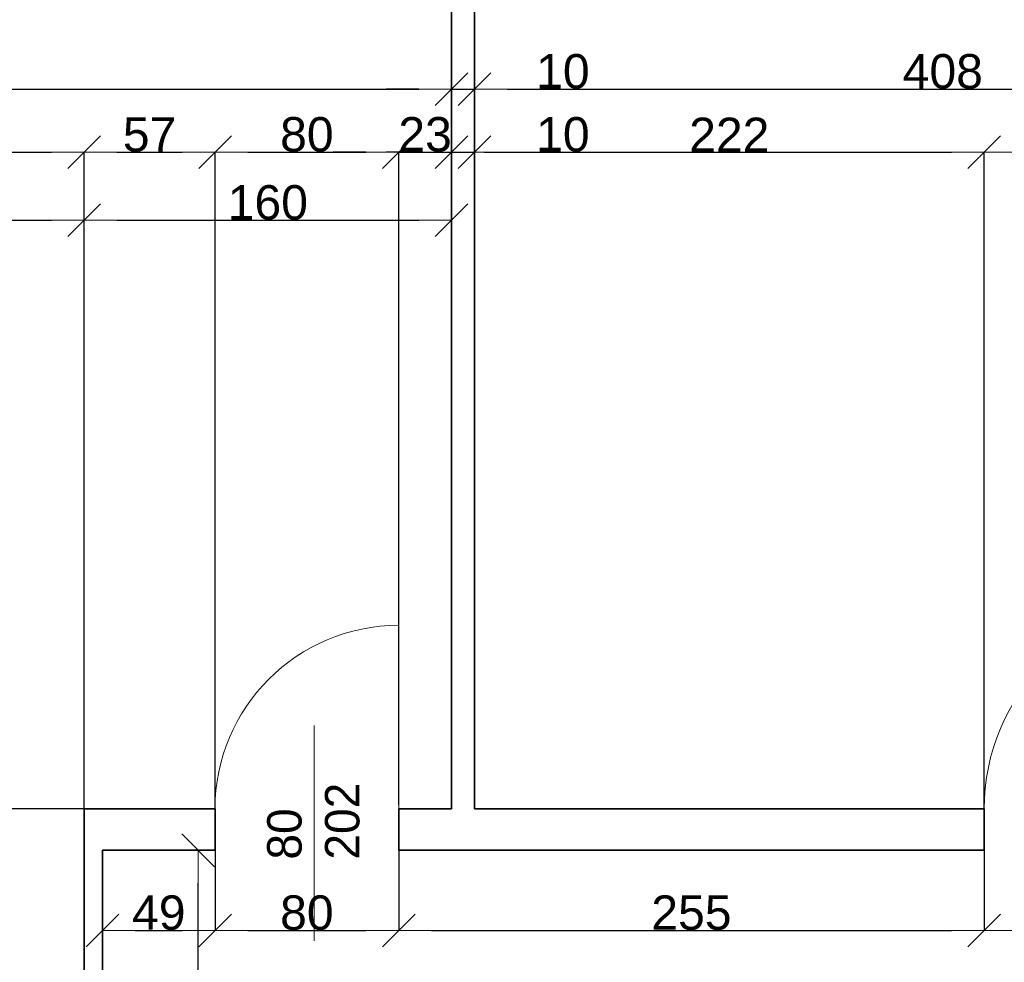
# Model space of a CAD drawing. Header units: metres. Extents: x 7506757 to 756746378, y 5735207 to 582114514.
# Tile 248 of 256: x 7694454 to 7698742, y 5900578 to 5904683. Entities that reach past the tile are written whole.
import ezdxf

# ---------------------------------------------------------------- set-up
doc = ezdxf.new("R2010")
doc.units = ezdxf.units.M
doc.header["$MEASUREMENT"] = 0
doc.header["$PDMODE"] = 2
doc.layers.get('0').update_dxf_attribs({"color": 250, "linetype": 'CONTINUOUS', "lineweight": 100, "plot": 0})
doc.layers.get('Defpoints').update_dxf_attribs({"linetype": 'CONTINUOUS'})
for name, color, linetype, lineweight in [('ELEKTRYKA141', 7, 'CONTINUOUS', 0), ('M_OCIANA6', 5, 'CONTINUOUS', 35), ('M_OPISY141', 7, 'CONTINUOUS', 0), ('opis1', 7, 'CONTINUOUS', 13)]:
    doc.layers.add(name, color=color, linetype=linetype, lineweight=lineweight)
doc.layers.add('PWYMIAR', color=7, linetype='CONTINUOUS')
doc.styles.add('GENERATED_STYLE_1', font='arial.ttf')
doc.styles.add('GENERATED_STYLE_2', font='txt')
doc.dimstyles.new('GENERATED_STYLE__1', dxfattribs={"dimtxt": 150, "dimasz": 142.5, "dimexe": 0.18, "dimexo": 0, "dimgap": 0.09, "dimtad": 1, "dimdec": 0, "dimlfac": 0.1, "dimzin": 0, "dimdsep": 46, "dimtxsty": 'GENERATED_STYLE_1', "dimblk": 'ARROWHEAD_6', "dimblk1": 'ARROWHEAD_6', "dimblk2": 'ARROWHEAD_6', "dimcen": 0.09, "dimclrd": 251, "dimclre": 251, "dimclrt": 7, "dimazin": 0, "dimtfac": 1, "dimtdec": 4, "dimtmove": 0, "dimatfit": 3, "dimfxl": 0, "dimtolj": 1, "dimtzin": 0, "dimarcsym": 0})
doc.dimstyles.new('GENERATED_STYLE__2', dxfattribs={"dimtxt": 150, "dimasz": 142.5, "dimexe": 0.18, "dimexo": 0, "dimgap": 0.09, "dimtad": 1, "dimtih": 1, "dimtoh": 1, "dimdec": 0, "dimlfac": 0.1, "dimzin": 0, "dimdsep": 46, "dimtxsty": 'GENERATED_STYLE_1', "dimblk": 'ARROWHEAD_6', "dimblk1": 'ARROWHEAD_6', "dimblk2": 'ARROWHEAD_6', "dimcen": 0.09, "dimclrd": 251, "dimclre": 251, "dimclrt": 7, "dimazin": 0, "dimtfac": 1, "dimtdec": 4, "dimtmove": 0, "dimatfit": 3, "dimfxl": 0, "dimtolj": 1, "dimtzin": 0, "dimarcsym": 0})
doc.dimstyles.new('GENERATED_STYLE__3', dxfattribs={"dimtxt": 150, "dimasz": 142.5, "dimexe": 0.18, "dimexo": 0, "dimgap": 0.09, "dimtad": 1, "dimdec": 0, "dimlfac": 0.1, "dimzin": 0, "dimdsep": 46, "dimtxsty": 'GENERATED_STYLE_1', "dimblk": 'ARROWHEAD_6', "dimblk1": 'ARROWHEAD_6', "dimblk2": 'ARROWHEAD_6', "dimcen": 0.09, "dimclrd": 251, "dimclre": 251, "dimclrt": 7, "dimazin": 0, "dimtfac": 1, "dimtdec": 4, "dimtmove": 2, "dimatfit": 3, "dimfxl": 0, "dimtolj": 1, "dimtzin": 0, "dimarcsym": 0})
doc.dimstyles.new('GENERATED_STYLE__4', dxfattribs={"dimtxt": 150, "dimasz": 142.5, "dimexe": 0.18, "dimexo": 0, "dimgap": 0.09, "dimtad": 1, "dimtih": 1, "dimtoh": 1, "dimdec": 0, "dimlfac": 0.1, "dimzin": 0, "dimdsep": 46, "dimtxsty": 'GENERATED_STYLE_1', "dimblk": 'ARROWHEAD_6', "dimblk1": 'ARROWHEAD_6', "dimblk2": 'ARROWHEAD_6', "dimcen": 0.09, "dimclrd": 251, "dimclre": 251, "dimclrt": 7, "dimazin": 0, "dimtfac": 1, "dimtdec": 4, "dimtmove": 2, "dimatfit": 3, "dimfxl": 0, "dimtolj": 1, "dimtzin": 0, "dimarcsym": 0})

# ---------------------------------------------------------------- blocks, each defined once
blk = doc.blocks.new('ARROWHEAD_6')
at = {"color": 0, "linetype": 'Continuous', "lineweight": 0}
for p, q in [((-0.5, -0.5), (0.5, 0.5)), ((0, 0), (-1, 0))]:
    blk.add_line(p, q, dxfattribs=at)
blk = doc.blocks.new('*D6593')
at = {"layer": 'Defpoints', "color": 0, "linetype": 'Continuous', "transparency": 16777216}
for p in [(7694734.6, 5904106), (7694734.6, 5901245.6), (7691274.6, 5899145.6)]:
    blk.add_point(p, dxfattribs=at)
at = {"layer": 'PWYMIAR', "color": 251, "linetype": 'Continuous', "lineweight": -2, "transparency": 16777216}
for p, q in [((7691274.6, 5899145.6), (7691274.6, 5904106.2)), ((7691417.1, 5904106), (7694592.1, 5904106)), ((7694734.6, 5901245.6), (7694734.6, 5904106.2))]:
    blk.add_line(p, q, dxfattribs=at)
at = {"layer": 'PWYMIAR', "color": 251, "linetype": 'Continuous', "lineweight": -2, "transparency": 16777216, "xscale": 142.5, "yscale": 142.5, "zscale": 142.5, "rotation": 180}
blk.add_blockref('ARROWHEAD_6', (7691274.6, 5904106), dxfattribs=at)
at = {"layer": 'PWYMIAR', "color": 251, "linetype": 'Continuous', "lineweight": -2, "transparency": 16777216, "xscale": 142.5, "yscale": 142.5, "zscale": 142.5}
blk.add_blockref('ARROWHEAD_6', (7694734.6, 5904106), dxfattribs=at)
at = {"layer": 'PWYMIAR', "color": 7, "linetype": 'Continuous', "lineweight": 13, "transparency": 16777216, "insert": (7693004.6, 5904182.8), "char_height": 150, "attachment_point": 5, "style": 'GENERATED_STYLE_1'}
blk.add_mtext('\\A1;346', dxfattribs=at)
blk = doc.blocks.new('*D6594')
at = {"layer": 'Defpoints', "color": 0, "linetype": 'Continuous', "transparency": 16777216}
for p in [(7695304.6, 5904106), (7694734.6, 5901245.6), (7695304.6, 5901065.6)]:
    blk.add_point(p, dxfattribs=at)
at = {"layer": 'PWYMIAR', "color": 251, "linetype": 'Continuous', "lineweight": -2, "transparency": 16777216}
for p, q in [((7694734.6, 5901245.6), (7694734.6, 5904106.2)), ((7694877.1, 5904106), (7695162.1, 5904106)), ((7695304.6, 5901065.6), (7695304.6, 5904106.2))]:
    blk.add_line(p, q, dxfattribs=at)
at = {"layer": 'PWYMIAR', "color": 251, "linetype": 'Continuous', "lineweight": -2, "transparency": 16777216, "xscale": 142.5, "yscale": 142.5, "zscale": 142.5, "rotation": 180}
blk.add_blockref('ARROWHEAD_6', (7694734.6, 5904106), dxfattribs=at)
at = {"layer": 'PWYMIAR', "color": 251, "linetype": 'Continuous', "lineweight": -2, "transparency": 16777216, "xscale": 142.5, "yscale": 142.5, "zscale": 142.5}
blk.add_blockref('ARROWHEAD_6', (7695304.6, 5904106), dxfattribs=at)
at = {"layer": 'PWYMIAR', "color": 7, "linetype": 'Continuous', "lineweight": 13, "transparency": 16777216, "insert": (7695019.6, 5904182.4), "char_height": 150, "attachment_point": 5, "style": 'GENERATED_STYLE_1'}
blk.add_mtext('\\A1;57', dxfattribs=at)
blk = doc.blocks.new('*D6595')
at = {"layer": 'Defpoints', "color": 0, "linetype": 'Continuous', "transparency": 16777216}
for p in [(7696104.6, 5904106), (7696104.6, 5901264.4), (7695304.6, 5901065.6)]:
    blk.add_point(p, dxfattribs=at)
at = {"layer": 'PWYMIAR', "color": 251, "linetype": 'Continuous', "lineweight": -2, "transparency": 16777216}
for p, q in [((7695304.6, 5901065.6), (7695304.6, 5904106.2)), ((7695447.1, 5904106), (7695962.1, 5904106)), ((7696104.6, 5901264.4), (7696104.6, 5904106.2))]:
    blk.add_line(p, q, dxfattribs=at)
at = {"layer": 'PWYMIAR', "color": 251, "linetype": 'Continuous', "lineweight": -2, "transparency": 16777216, "xscale": 142.5, "yscale": 142.5, "zscale": 142.5, "rotation": 180}
blk.add_blockref('ARROWHEAD_6', (7695304.6, 5904106), dxfattribs=at)
at = {"layer": 'PWYMIAR', "color": 251, "linetype": 'Continuous', "lineweight": -2, "transparency": 16777216, "xscale": 142.5, "yscale": 142.5, "zscale": 142.5}
blk.add_blockref('ARROWHEAD_6', (7696104.6, 5904106), dxfattribs=at)
at = {"layer": 'PWYMIAR', "color": 7, "linetype": 'Continuous', "lineweight": 13, "transparency": 16777216, "insert": (7695704.6, 5904182.7), "char_height": 150, "attachment_point": 5, "style": 'GENERATED_STYLE_1'}
blk.add_mtext('\\A1;80', dxfattribs=at)
blk = doc.blocks.new('*D6596')
at = {"layer": 'Defpoints', "color": 0, "linetype": 'Continuous', "transparency": 16777216}
for p in [(7696334.6, 5904106), (7696104.6, 5901264.4), (7696334.6, 5901245.6)]:
    blk.add_point(p, dxfattribs=at)
at = {"layer": 'PWYMIAR', "color": 251, "linetype": 'Continuous', "lineweight": -2, "transparency": 16777216}
for p, q in [((7695962.1, 5904106), (7695819.6, 5904106)), ((7696104.6, 5901264.4), (7696104.6, 5904106.2)), ((7696104.6, 5904106), (7696334.6, 5904106)), ((7696334.6, 5901245.6), (7696334.6, 5904106.2)), ((7696477.1, 5904106), (7696619.6, 5904106))]:
    blk.add_line(p, q, dxfattribs=at)
at = {"layer": 'PWYMIAR', "color": 251, "linetype": 'Continuous', "lineweight": -2, "transparency": 16777216, "xscale": 142.5, "yscale": 142.5, "zscale": 142.5}
blk.add_blockref('ARROWHEAD_6', (7696104.6, 5904106), dxfattribs=at)
at = {"layer": 'PWYMIAR', "color": 251, "linetype": 'Continuous', "lineweight": -2, "transparency": 16777216, "xscale": 142.5, "yscale": 142.5, "zscale": 142.5, "rotation": 180}
blk.add_blockref('ARROWHEAD_6', (7696334.6, 5904106), dxfattribs=at)
at = {"layer": 'PWYMIAR', "color": 7, "linetype": 'Continuous', "lineweight": 13, "transparency": 16777216, "insert": (7696219.6, 5904182.8), "char_height": 150, "attachment_point": 5, "style": 'GENERATED_STYLE_1'}
blk.add_mtext('\\A1;23', dxfattribs=at)
blk = doc.blocks.new('*D6597')
at = {"layer": 'Defpoints', "color": 0, "linetype": 'Continuous', "transparency": 16777216}
for p in [(7696434.6, 5904106), (7696334.6, 5901245.6), (7696434.6, 5901245.6)]:
    blk.add_point(p, dxfattribs=at)
at = {"layer": 'PWYMIAR', "color": 251, "linetype": 'Continuous', "lineweight": -2, "transparency": 16777216}
for p, q in [((7696192.1, 5904106), (7696049.6, 5904106)), ((7696334.6, 5901245.6), (7696334.6, 5904106.2)), ((7696334.6, 5904106), (7696434.6, 5904106)), ((7696434.6, 5901245.6), (7696434.6, 5904106.2)), ((7696577.1, 5904106), (7696920, 5904106))]:
    blk.add_line(p, q, dxfattribs=at)
at = {"layer": 'PWYMIAR', "color": 251, "linetype": 'Continuous', "lineweight": -2, "transparency": 16777216, "xscale": 142.5, "yscale": 142.5, "zscale": 142.5}
blk.add_blockref('ARROWHEAD_6', (7696334.6, 5904106), dxfattribs=at)
at = {"layer": 'PWYMIAR', "color": 251, "linetype": 'Continuous', "lineweight": -2, "transparency": 16777216, "xscale": 142.5, "yscale": 142.5, "zscale": 142.5, "rotation": 180}
blk.add_blockref('ARROWHEAD_6', (7696434.6, 5904106), dxfattribs=at)
at = {"layer": 'PWYMIAR', "color": 7, "linetype": 'Continuous', "lineweight": 13, "transparency": 16777216, "insert": (7696819.8, 5904182.7), "char_height": 150, "attachment_point": 5, "style": 'GENERATED_STYLE_1'}
blk.add_mtext('\\A1;10', dxfattribs=at)
blk = doc.blocks.new('*D6598')
at = {"layer": 'Defpoints', "color": 0, "linetype": 'Continuous', "transparency": 16777216}
for p in [(7698654.6, 5904106), (7696434.6, 5901245.6), (7698654.6, 5901245.6)]:
    blk.add_point(p, dxfattribs=at)
at = {"layer": 'PWYMIAR', "color": 251, "linetype": 'Continuous', "lineweight": -2, "transparency": 16777216}
for p, q in [((7696434.6, 5901245.6), (7696434.6, 5904106.2)), ((7696577.1, 5904106), (7698512.1, 5904106)), ((7698654.6, 5901245.6), (7698654.6, 5904106.2))]:
    blk.add_line(p, q, dxfattribs=at)
at = {"layer": 'PWYMIAR', "color": 251, "linetype": 'Continuous', "lineweight": -2, "transparency": 16777216, "xscale": 142.5, "yscale": 142.5, "zscale": 142.5, "rotation": 180}
blk.add_blockref('ARROWHEAD_6', (7696434.6, 5904106), dxfattribs=at)
at = {"layer": 'PWYMIAR', "color": 251, "linetype": 'Continuous', "lineweight": -2, "transparency": 16777216, "xscale": 142.5, "yscale": 142.5, "zscale": 142.5}
blk.add_blockref('ARROWHEAD_6', (7698654.6, 5904106), dxfattribs=at)
at = {"layer": 'PWYMIAR', "color": 7, "linetype": 'Continuous', "lineweight": 13, "transparency": 16777216, "insert": (7697544.6, 5904181.4), "char_height": 150, "attachment_point": 5, "style": 'GENERATED_STYLE_1'}
blk.add_mtext('\\A1;222', dxfattribs=at)
blk = doc.blocks.new('*D6599')
at = {"layer": 'Defpoints', "color": 0, "linetype": 'Continuous', "transparency": 16777216}
for p in [(7699554.6, 5904106), (7698654.6, 5901245.6), (7699554.6, 5901245.6)]:
    blk.add_point(p, dxfattribs=at)
at = {"layer": 'PWYMIAR', "color": 251, "linetype": 'Continuous', "lineweight": -2, "transparency": 16777216}
for p, q in [((7698654.6, 5901245.6), (7698654.6, 5904106.2)), ((7698797.1, 5904106), (7699412.1, 5904106)), ((7699554.6, 5901245.6), (7699554.6, 5904106.2))]:
    blk.add_line(p, q, dxfattribs=at)
at = {"layer": 'PWYMIAR', "color": 251, "linetype": 'Continuous', "lineweight": -2, "transparency": 16777216, "xscale": 142.5, "yscale": 142.5, "zscale": 142.5, "rotation": 180}
blk.add_blockref('ARROWHEAD_6', (7698654.6, 5904106), dxfattribs=at)
at = {"layer": 'PWYMIAR', "color": 251, "linetype": 'Continuous', "lineweight": -2, "transparency": 16777216, "xscale": 142.5, "yscale": 142.5, "zscale": 142.5}
blk.add_blockref('ARROWHEAD_6', (7699554.6, 5904106), dxfattribs=at)
at = {"layer": 'PWYMIAR', "color": 7, "linetype": 'Continuous', "lineweight": 13, "transparency": 16777216, "insert": (7699104.6, 5904182.7), "char_height": 150, "attachment_point": 5, "style": 'GENERATED_STYLE_1'}
blk.add_mtext('\\A1;90', dxfattribs=at)
blk = doc.blocks.new('*D6608')
at = {"layer": 'Defpoints', "color": 0, "linetype": 'Continuous', "transparency": 16777216}
for p in [(7691664.9, 5901245.6), (7694734.6, 5901245.6), (7694734.6, 5899145.6)]:
    blk.add_point(p, dxfattribs=at)
at = {"layer": 'PWYMIAR', "color": 251, "linetype": 'Continuous', "lineweight": -2, "transparency": 16777216}
for p, q in [((7694734.6, 5901245.6), (7691664.7, 5901245.6)), ((7691664.9, 5899288.1), (7691664.9, 5901103.1)), ((7694734.6, 5899145.6), (7691664.7, 5899145.6))]:
    blk.add_line(p, q, dxfattribs=at)
at = {"layer": 'PWYMIAR', "color": 251, "linetype": 'Continuous', "lineweight": -2, "transparency": 16777216, "xscale": 142.5, "yscale": 142.5, "zscale": 142.5}
for p, rotation in [((7691664.9, 5901245.6), 90), ((7691664.9, 5899145.6), 270)]:
    blk.add_blockref('ARROWHEAD_6', p, dxfattribs=dict(at, rotation=rotation))
at = {"layer": 'PWYMIAR', "color": 7, "linetype": 'Continuous', "lineweight": 13, "transparency": 16777216, "insert": (7691588.2, 5900195.6), "char_height": 150, "attachment_point": 5, "rotation": 90, "style": 'GENERATED_STYLE_1'}
blk.add_mtext('\\A1;210', dxfattribs=at)
blk = doc.blocks.new('*D6609')
at = {"layer": 'Defpoints', "color": 0, "linetype": 'Continuous', "transparency": 16777216}
for p in [(7691664.9, 5906495.6), (7696334.6, 5906495.6), (7694734.6, 5901245.6)]:
    blk.add_point(p, dxfattribs=at)
at = {"layer": 'PWYMIAR', "color": 251, "linetype": 'Continuous', "lineweight": -2, "transparency": 16777216}
for p, q in [((7696334.6, 5906495.6), (7691664.7, 5906495.6)), ((7691664.9, 5901388.1), (7691664.9, 5906353.1)), ((7694734.6, 5901245.6), (7691664.7, 5901245.6))]:
    blk.add_line(p, q, dxfattribs=at)
at = {"layer": 'PWYMIAR', "color": 251, "linetype": 'Continuous', "lineweight": -2, "transparency": 16777216, "xscale": 142.5, "yscale": 142.5, "zscale": 142.5}
for p, rotation in [((7691664.9, 5906495.6), 90), ((7691664.9, 5901245.6), 270)]:
    blk.add_blockref('ARROWHEAD_6', p, dxfattribs=dict(at, rotation=rotation))
at = {"layer": 'PWYMIAR', "color": 7, "linetype": 'Continuous', "lineweight": 13, "transparency": 16777216, "insert": (7691588.2, 5903870.6), "char_height": 150, "attachment_point": 5, "rotation": 90, "style": 'GENERATED_STYLE_1'}
blk.add_mtext('\\A1;525', dxfattribs=at)
blk = doc.blocks.new('*D6625')
at = {"layer": 'Defpoints', "color": 0, "linetype": 'Continuous', "transparency": 16777216}
for p in [(7696334.6, 5904380.6), (7696334.6, 5901245.6), (7691274.6, 5899145.6)]:
    blk.add_point(p, dxfattribs=at)
at = {"layer": 'PWYMIAR', "color": 251, "linetype": 'Continuous', "lineweight": -2, "transparency": 16777216}
for p, q in [((7691274.6, 5899145.6), (7691274.6, 5904380.7)), ((7691417.1, 5904380.6), (7696192.1, 5904380.6)), ((7696334.6, 5901245.6), (7696334.6, 5904380.7))]:
    blk.add_line(p, q, dxfattribs=at)
at = {"layer": 'PWYMIAR', "color": 251, "linetype": 'Continuous', "lineweight": -2, "transparency": 16777216, "xscale": 142.5, "yscale": 142.5, "zscale": 142.5, "rotation": 180}
blk.add_blockref('ARROWHEAD_6', (7691274.6, 5904380.6), dxfattribs=at)
at = {"layer": 'PWYMIAR', "color": 251, "linetype": 'Continuous', "lineweight": -2, "transparency": 16777216, "xscale": 142.5, "yscale": 142.5, "zscale": 142.5}
blk.add_blockref('ARROWHEAD_6', (7696334.6, 5904380.6), dxfattribs=at)
at = {"layer": 'PWYMIAR', "color": 7, "linetype": 'Continuous', "lineweight": 13, "transparency": 16777216, "insert": (7693804.6, 5904457.2), "char_height": 150, "attachment_point": 5, "style": 'GENERATED_STYLE_1'}
blk.add_mtext('\\A1;506', dxfattribs=at)
blk = doc.blocks.new('*D6626')
at = {"layer": 'Defpoints', "color": 0, "linetype": 'Continuous', "transparency": 16777216}
for p in [(7696434.6, 5904380.6), (7696334.6, 5901245.6), (7696434.6, 5901245.6)]:
    blk.add_point(p, dxfattribs=at)
at = {"layer": 'PWYMIAR', "color": 251, "linetype": 'Continuous', "lineweight": -2, "transparency": 16777216}
for p, q in [((7696192.1, 5904380.6), (7696049.6, 5904380.6)), ((7696334.6, 5901245.6), (7696334.6, 5904380.7)), ((7696334.6, 5904380.6), (7696434.6, 5904380.6)), ((7696434.6, 5901245.6), (7696434.6, 5904380.7)), ((7696577.1, 5904380.6), (7696920, 5904380.6))]:
    blk.add_line(p, q, dxfattribs=at)
at = {"layer": 'PWYMIAR', "color": 251, "linetype": 'Continuous', "lineweight": -2, "transparency": 16777216, "xscale": 142.5, "yscale": 142.5, "zscale": 142.5}
blk.add_blockref('ARROWHEAD_6', (7696334.6, 5904380.6), dxfattribs=at)
at = {"layer": 'PWYMIAR', "color": 251, "linetype": 'Continuous', "lineweight": -2, "transparency": 16777216, "xscale": 142.5, "yscale": 142.5, "zscale": 142.5, "rotation": 180}
blk.add_blockref('ARROWHEAD_6', (7696434.6, 5904380.6), dxfattribs=at)
at = {"layer": 'PWYMIAR', "color": 7, "linetype": 'Continuous', "lineweight": 13, "transparency": 16777216, "insert": (7696819.8, 5904457.2), "char_height": 150, "attachment_point": 5, "style": 'GENERATED_STYLE_1'}
blk.add_mtext('\\A1;10', dxfattribs=at)
blk = doc.blocks.new('*D6627')
at = {"layer": 'Defpoints', "color": 0, "linetype": 'Continuous', "transparency": 16777216}
for p in [(7700514.6, 5904380.6), (7696434.6, 5901245.6), (7700514.6, 5901245.6)]:
    blk.add_point(p, dxfattribs=at)
at = {"layer": 'PWYMIAR', "color": 251, "linetype": 'Continuous', "lineweight": -2, "transparency": 16777216}
for p, q in [((7696434.6, 5901245.6), (7696434.6, 5904380.7)), ((7696577.1, 5904380.6), (7700372.1, 5904380.6)), ((7700514.6, 5901245.6), (7700514.6, 5904380.7))]:
    blk.add_line(p, q, dxfattribs=at)
at = {"layer": 'PWYMIAR', "color": 251, "linetype": 'Continuous', "lineweight": -2, "transparency": 16777216, "xscale": 142.5, "yscale": 142.5, "zscale": 142.5, "rotation": 180}
blk.add_blockref('ARROWHEAD_6', (7696434.6, 5904380.6), dxfattribs=at)
at = {"layer": 'PWYMIAR', "color": 251, "linetype": 'Continuous', "lineweight": -2, "transparency": 16777216, "xscale": 142.5, "yscale": 142.5, "zscale": 142.5}
blk.add_blockref('ARROWHEAD_6', (7700514.6, 5904380.6), dxfattribs=at)
at = {"layer": 'PWYMIAR', "color": 7, "linetype": 'Continuous', "lineweight": 13, "transparency": 16777216, "insert": (7698474.6, 5904457.2), "char_height": 150, "attachment_point": 5, "style": 'GENERATED_STYLE_1'}
blk.add_mtext('\\A1;408', dxfattribs=at)
blk = doc.blocks.new('*D6675')
at = {"layer": 'Defpoints', "color": 0, "linetype": 'Continuous', "transparency": 16777216}
for p in [(7694734.6, 5903809.7), (7694734.6, 5901245.6), (7691274.6, 5899145.6)]:
    blk.add_point(p, dxfattribs=at)
at = {"layer": 'PWYMIAR', "color": 251, "linetype": 'Continuous', "lineweight": -2, "transparency": 16777216}
for p, q in [((7691274.6, 5899145.6), (7691274.6, 5903809.9)), ((7691417.1, 5903809.7), (7694592.1, 5903809.7)), ((7694734.6, 5901245.6), (7694734.6, 5903809.9))]:
    blk.add_line(p, q, dxfattribs=at)
at = {"layer": 'PWYMIAR', "color": 251, "linetype": 'Continuous', "lineweight": -2, "transparency": 16777216, "xscale": 142.5, "yscale": 142.5, "zscale": 142.5, "rotation": 180}
blk.add_blockref('ARROWHEAD_6', (7691274.6, 5903809.7), dxfattribs=at)
at = {"layer": 'PWYMIAR', "color": 251, "linetype": 'Continuous', "lineweight": -2, "transparency": 16777216, "xscale": 142.5, "yscale": 142.5, "zscale": 142.5}
blk.add_blockref('ARROWHEAD_6', (7694734.6, 5903809.7), dxfattribs=at)
at = {"layer": 'PWYMIAR', "color": 7, "linetype": 'Continuous', "lineweight": 13, "transparency": 16777216, "insert": (7693004.6, 5903886.5), "char_height": 150, "attachment_point": 5, "style": 'GENERATED_STYLE_1'}
blk.add_mtext('\\A1;346', dxfattribs=at)
blk = doc.blocks.new('*D6676')
at = {"layer": 'Defpoints', "color": 0, "linetype": 'Continuous', "transparency": 16777216}
for p in [(7696334.6, 5903809.7), (7694734.6, 5901245.6), (7696334.6, 5901245.6)]:
    blk.add_point(p, dxfattribs=at)
at = {"layer": 'PWYMIAR', "color": 251, "linetype": 'Continuous', "lineweight": -2, "transparency": 16777216}
for p, q in [((7694734.6, 5901245.6), (7694734.6, 5903809.9)), ((7694877.1, 5903809.7), (7696192.1, 5903809.7)), ((7696334.6, 5901245.6), (7696334.6, 5903809.9))]:
    blk.add_line(p, q, dxfattribs=at)
at = {"layer": 'PWYMIAR', "color": 251, "linetype": 'Continuous', "lineweight": -2, "transparency": 16777216, "xscale": 142.5, "yscale": 142.5, "zscale": 142.5, "rotation": 180}
blk.add_blockref('ARROWHEAD_6', (7694734.6, 5903809.7), dxfattribs=at)
at = {"layer": 'PWYMIAR', "color": 251, "linetype": 'Continuous', "lineweight": -2, "transparency": 16777216, "xscale": 142.5, "yscale": 142.5, "zscale": 142.5}
blk.add_blockref('ARROWHEAD_6', (7696334.6, 5903809.7), dxfattribs=at)
at = {"layer": 'PWYMIAR', "color": 7, "linetype": 'Continuous', "lineweight": 13, "transparency": 16777216, "insert": (7695534.6, 5903886.4), "char_height": 150, "attachment_point": 5, "style": 'GENERATED_STYLE_1'}
blk.add_mtext('\\A1;160', dxfattribs=at)
blk = doc.blocks.new('*D6682')
at = {"layer": 'Defpoints', "color": 0, "linetype": 'Continuous', "transparency": 16777216}
for p in [(7694814.6, 5901065.6), (7695304.6, 5901065.6), (7695304.6, 5900716.6)]:
    blk.add_point(p, dxfattribs=at)
at = {"layer": 'PWYMIAR', "color": 251, "linetype": 'Continuous', "lineweight": -2, "transparency": 16777216}
for p, q in [((7694814.6, 5901065.6), (7694814.6, 5900716.4)), ((7695304.6, 5901065.6), (7695304.6, 5900716.4)), ((7694957.1, 5900716.6), (7695162.1, 5900716.6))]:
    blk.add_line(p, q, dxfattribs=at)
at = {"layer": 'PWYMIAR', "color": 251, "linetype": 'Continuous', "lineweight": -2, "transparency": 16777216, "xscale": 142.5, "yscale": 142.5, "zscale": 142.5, "rotation": 180}
blk.add_blockref('ARROWHEAD_6', (7694814.6, 5900716.6), dxfattribs=at)
at = {"layer": 'PWYMIAR', "color": 251, "linetype": 'Continuous', "lineweight": -2, "transparency": 16777216, "xscale": 142.5, "yscale": 142.5, "zscale": 142.5}
blk.add_blockref('ARROWHEAD_6', (7695304.6, 5900716.6), dxfattribs=at)
at = {"layer": 'PWYMIAR', "color": 7, "linetype": 'Continuous', "lineweight": 13, "transparency": 16777216, "insert": (7695059.6, 5900793.3), "char_height": 150, "attachment_point": 5, "style": 'GENERATED_STYLE_1'}
blk.add_mtext('\\A1;49', dxfattribs=at)
blk = doc.blocks.new('*D6683')
at = {"layer": 'Defpoints', "color": 0, "linetype": 'Continuous', "transparency": 16777216}
for p in [(7695304.6, 5901065.6), (7696104.6, 5901065.6), (7696104.6, 5900716.6)]:
    blk.add_point(p, dxfattribs=at)
at = {"layer": 'PWYMIAR', "color": 251, "linetype": 'Continuous', "lineweight": -2, "transparency": 16777216}
for p, q in [((7695304.6, 5901065.6), (7695304.6, 5900716.4)), ((7696104.6, 5901065.6), (7696104.6, 5900716.4)), ((7695447.1, 5900716.6), (7695962.1, 5900716.6))]:
    blk.add_line(p, q, dxfattribs=at)
at = {"layer": 'PWYMIAR', "color": 251, "linetype": 'Continuous', "lineweight": -2, "transparency": 16777216, "xscale": 142.5, "yscale": 142.5, "zscale": 142.5, "rotation": 180}
blk.add_blockref('ARROWHEAD_6', (7695304.6, 5900716.6), dxfattribs=at)
at = {"layer": 'PWYMIAR', "color": 251, "linetype": 'Continuous', "lineweight": -2, "transparency": 16777216, "xscale": 142.5, "yscale": 142.5, "zscale": 142.5}
blk.add_blockref('ARROWHEAD_6', (7696104.6, 5900716.6), dxfattribs=at)
at = {"layer": 'PWYMIAR', "color": 7, "linetype": 'Continuous', "lineweight": 13, "transparency": 16777216, "insert": (7695704.6, 5900793.3), "char_height": 150, "attachment_point": 5, "style": 'GENERATED_STYLE_1'}
blk.add_mtext('\\A1;80', dxfattribs=at)
blk = doc.blocks.new('*D6684')
at = {"layer": 'Defpoints', "color": 0, "linetype": 'Continuous', "transparency": 16777216}
for p in [(7696104.6, 5901065.6), (7698654.6, 5901065.6), (7698654.6, 5900716.6)]:
    blk.add_point(p, dxfattribs=at)
at = {"layer": 'PWYMIAR', "color": 251, "linetype": 'Continuous', "lineweight": -2, "transparency": 16777216}
for p, q in [((7696104.6, 5901065.6), (7696104.6, 5900716.4)), ((7698654.6, 5901065.6), (7698654.6, 5900716.4)), ((7696247.1, 5900716.6), (7698512.1, 5900716.6))]:
    blk.add_line(p, q, dxfattribs=at)
at = {"layer": 'PWYMIAR', "color": 251, "linetype": 'Continuous', "lineweight": -2, "transparency": 16777216, "xscale": 142.5, "yscale": 142.5, "zscale": 142.5, "rotation": 180}
blk.add_blockref('ARROWHEAD_6', (7696104.6, 5900716.6), dxfattribs=at)
at = {"layer": 'PWYMIAR', "color": 251, "linetype": 'Continuous', "lineweight": -2, "transparency": 16777216, "xscale": 142.5, "yscale": 142.5, "zscale": 142.5}
blk.add_blockref('ARROWHEAD_6', (7698654.6, 5900716.6), dxfattribs=at)
at = {"layer": 'PWYMIAR', "color": 7, "linetype": 'Continuous', "lineweight": 13, "transparency": 16777216, "insert": (7697379.6, 5900793.3), "char_height": 150, "attachment_point": 5, "style": 'GENERATED_STYLE_1'}
blk.add_mtext('\\A1;255', dxfattribs=at)
blk = doc.blocks.new('*D6685')
at = {"layer": 'Defpoints', "color": 0, "linetype": 'Continuous', "transparency": 16777216}
for p in [(7698654.6, 5901065.6), (7699554.6, 5901065.6), (7699554.6, 5900716.6)]:
    blk.add_point(p, dxfattribs=at)
at = {"layer": 'PWYMIAR', "color": 251, "linetype": 'Continuous', "lineweight": -2, "transparency": 16777216}
for p, q in [((7698654.6, 5901065.6), (7698654.6, 5900716.4)), ((7699554.6, 5901065.6), (7699554.6, 5900716.4)), ((7698797.1, 5900716.6), (7699412.1, 5900716.6))]:
    blk.add_line(p, q, dxfattribs=at)
at = {"layer": 'PWYMIAR', "color": 251, "linetype": 'Continuous', "lineweight": -2, "transparency": 16777216, "xscale": 142.5, "yscale": 142.5, "zscale": 142.5, "rotation": 180}
blk.add_blockref('ARROWHEAD_6', (7698654.6, 5900716.6), dxfattribs=at)
at = {"layer": 'PWYMIAR', "color": 251, "linetype": 'Continuous', "lineweight": -2, "transparency": 16777216, "xscale": 142.5, "yscale": 142.5, "zscale": 142.5}
blk.add_blockref('ARROWHEAD_6', (7699554.6, 5900716.6), dxfattribs=at)
at = {"layer": 'PWYMIAR', "color": 7, "linetype": 'Continuous', "lineweight": 13, "transparency": 16777216, "insert": (7699104.6, 5900793.3), "char_height": 150, "attachment_point": 5, "style": 'GENERATED_STYLE_1'}
blk.add_mtext('\\A1;90', dxfattribs=at)
blk = doc.blocks.new('*D6696')
at = {"layer": 'Defpoints', "color": 0, "linetype": 'Continuous', "transparency": 16777216}
for p in [(7694814.6, 5901065.6), (7695231.7, 5901065.6), (7694814.6, 5899055.6)]:
    blk.add_point(p, dxfattribs=at)
at = {"layer": 'PWYMIAR', "color": 251, "linetype": 'Continuous', "lineweight": -2, "transparency": 16777216}
for p, q in [((7694814.6, 5901065.6), (7695231.9, 5901065.6)), ((7695231.7, 5899198.1), (7695231.7, 5900923.1)), ((7694814.6, 5899055.6), (7695231.9, 5899055.6))]:
    blk.add_line(p, q, dxfattribs=at)
at = {"layer": 'PWYMIAR', "color": 251, "linetype": 'Continuous', "lineweight": -2, "transparency": 16777216, "xscale": 142.5, "yscale": 142.5, "zscale": 142.5}
for p, rotation in [((7695231.7, 5901065.6), 90), ((7695231.7, 5899055.6), 270)]:
    blk.add_blockref('ARROWHEAD_6', p, dxfattribs=dict(at, rotation=rotation))
at = {"layer": 'PWYMIAR', "color": 7, "linetype": 'Continuous', "lineweight": 13, "transparency": 16777216, "insert": (7695155, 5900060.6), "char_height": 150, "attachment_point": 5, "rotation": 90, "style": 'GENERATED_STYLE_1'}
blk.add_mtext('\\A1;201', dxfattribs=at)

msp = doc.modelspace()

# ---------------------------------------------------------------- linework, layer by layer
at = {"layer": 'ELEKTRYKA141', "linetype": 'Continuous'}
msp.add_line((7696104.6, 5901245.6), (7696104.6, 5902045.6), dxfattribs=at)
for centre, radius in [((7699554.6, 5901245.6), 900), ((7696104.6, 5901245.6), 800)]:
    msp.add_arc(centre, radius, 90, 180, dxfattribs=at)
at = {"layer": 'M_OCIANA6', "linetype": 'Continuous'}
for p, q in [((7696334.6, 5902225.6), (7696334.6, 5906495.6)), ((7696434.6, 5901245.6), (7696434.6, 5906495.6)), ((7696334.6, 5901245.6), (7696334.6, 5902225.6)), ((7694734.6, 5901245.6), (7694734.6, 5899145.6)), ((7695304.6, 5901245.6), (7694734.6, 5901245.6)), ((7695304.6, 5901065.6), (7695304.6, 5901245.6)), ((7696104.6, 5901065.6), (7696104.6, 5901245.6)), ((7696104.6, 5901245.6), (7696334.6, 5901245.6)), ((7698654.6, 5901245.6), (7696434.6, 5901245.6)), ((7698654.6, 5901065.6), (7698654.6, 5901245.6)), ((7694814.6, 5899055.6), (7694814.6, 5901065.6)), ((7694814.6, 5901065.6), (7695304.6, 5901065.6)), ((7696104.6, 5901065.6), (7698654.6, 5901065.6))]:
    msp.add_line(p, q, dxfattribs=at)
at = {"layer": 'M_OPISY141', "linetype": 'Continuous'}
msp.add_line((7695736.6, 5901609.3), (7695736.6, 5900671.4), dxfattribs=at)

# ---------------------------------------------------------------- texts
at = {"layer": 'opis1', "linetype": 'Continuous', "insert": (7695531.6, 5901025.2), "char_height": 150, "width": 563.056, "attachment_point": 1, "rotation": 90, "line_spacing_factor": 1.007581, "style": 'GENERATED_STYLE_2'}
msp.add_mtext('{80\\P202}', dxfattribs=at)

# ---------------------------------------------------------------- dimensions: what is measured, and where the dimension line sits
at = {"layer": 'PWYMIAR', "color": 251, "linetype": 'Continuous', "lineweight": 13}
for base, p1, p2, dimstyle, picture, middle in [((7691664.9, 5906495.6), (7694734.6, 5901245.6), (7696334.6, 5906495.6), 'GENERATED_STYLE__3', '*D6609', (7691588.2, 5903870.6)), ((7691664.9, 5901245.6), (7694734.6, 5899145.6), (7694734.6, 5901245.6), 'GENERATED_STYLE__1', '*D6608', (7691588.2, 5900195.6)), ((7695231.7, 5901065.6), (7694814.6, 5899055.6), (7694814.6, 5901065.6), 'GENERATED_STYLE__1', '*D6696', (7695155, 5900060.6))]:
    dim = msp.add_linear_dim(base=base, p1=p1, p2=p2, angle=90, dimstyle=dimstyle, dxfattribs=at)
    dim.commit()
    dim.dimension.update_dxf_attribs({"geometry": picture, "text_midpoint": middle})
for base, p1, p2, dimstyle, picture, middle in [((7696334.6, 5904380.6), (7691274.6, 5899145.6), (7696334.6, 5901245.6), 'GENERATED_STYLE__2', '*D6625', (7693804.6, 5904457.2)), ((7696434.6, 5904380.6), (7696334.6, 5901245.6), (7696434.6, 5901245.6), 'GENERATED_STYLE__2', '*D6626', (7696819.8, 5904457.2)), ((7700514.6, 5904380.6), (7696434.6, 5901245.6), (7700514.6, 5901245.6), 'GENERATED_STYLE__2', '*D6627', (7698474.6, 5904457.2)), ((7694734.6, 5904106), (7691274.6, 5899145.6), (7694734.6, 5901245.6), 'GENERATED_STYLE__2', '*D6593', (7693004.6, 5904182.8)), ((7695304.6, 5904106), (7694734.6, 5901245.6), (7695304.6, 5901065.6), 'GENERATED_STYLE__2', '*D6594', (7695019.6, 5904182.4)), ((7696104.6, 5904106), (7695304.6, 5901065.6), (7696104.6, 5901264.4), 'GENERATED_STYLE__2', '*D6595', (7695704.6, 5904182.7)), ((7696334.6, 5904106), (7696104.6, 5901264.4), (7696334.6, 5901245.6), 'GENERATED_STYLE__4', '*D6596', (7696219.6, 5904182.8)), ((7696434.6, 5904106), (7696334.6, 5901245.6), (7696434.6, 5901245.6), 'GENERATED_STYLE__2', '*D6597', (7696819.8, 5904182.7)), ((7698654.6, 5904106), (7696434.6, 5901245.6), (7698654.6, 5901245.6), 'GENERATED_STYLE__2', '*D6598', (7697544.6, 5904181.4)), ((7699554.6, 5904106), (7698654.6, 5901245.6), (7699554.6, 5901245.6), 'GENERATED_STYLE__2', '*D6599', (7699104.6, 5904182.7)), ((7694734.6, 5903809.7), (7691274.6, 5899145.6), (7694734.6, 5901245.6), 'GENERATED_STYLE__2', '*D6675', (7693004.6, 5903886.5)), ((7696334.6, 5903809.7), (7694734.6, 5901245.6), (7696334.6, 5901245.6), 'GENERATED_STYLE__2', '*D6676', (7695534.6, 5903886.4)), ((7695304.6, 5900716.6), (7694814.6, 5901065.6), (7695304.6, 5901065.6), 'GENERATED_STYLE__2', '*D6682', (7695059.6, 5900793.3)), ((7696104.6, 5900716.6), (7695304.6, 5901065.6), (7696104.6, 5901065.6), 'GENERATED_STYLE__2', '*D6683', (7695704.6, 5900793.3)), ((7698654.6, 5900716.6), (7696104.6, 5901065.6), (7698654.6, 5901065.6), 'GENERATED_STYLE__2', '*D6684', (7697379.6, 5900793.3)), ((7699554.6, 5900716.6), (7698654.6, 5901065.6), (7699554.6, 5901065.6), 'GENERATED_STYLE__2', '*D6685', (7699104.6, 5900793.3))]:
    dim = msp.add_linear_dim(base=base, p1=p1, p2=p2, dimstyle=dimstyle, dxfattribs=at)
    dim.commit()
    dim.dimension.update_dxf_attribs({"geometry": picture, "text_midpoint": middle})

doc.saveas('drawing.dxf')
